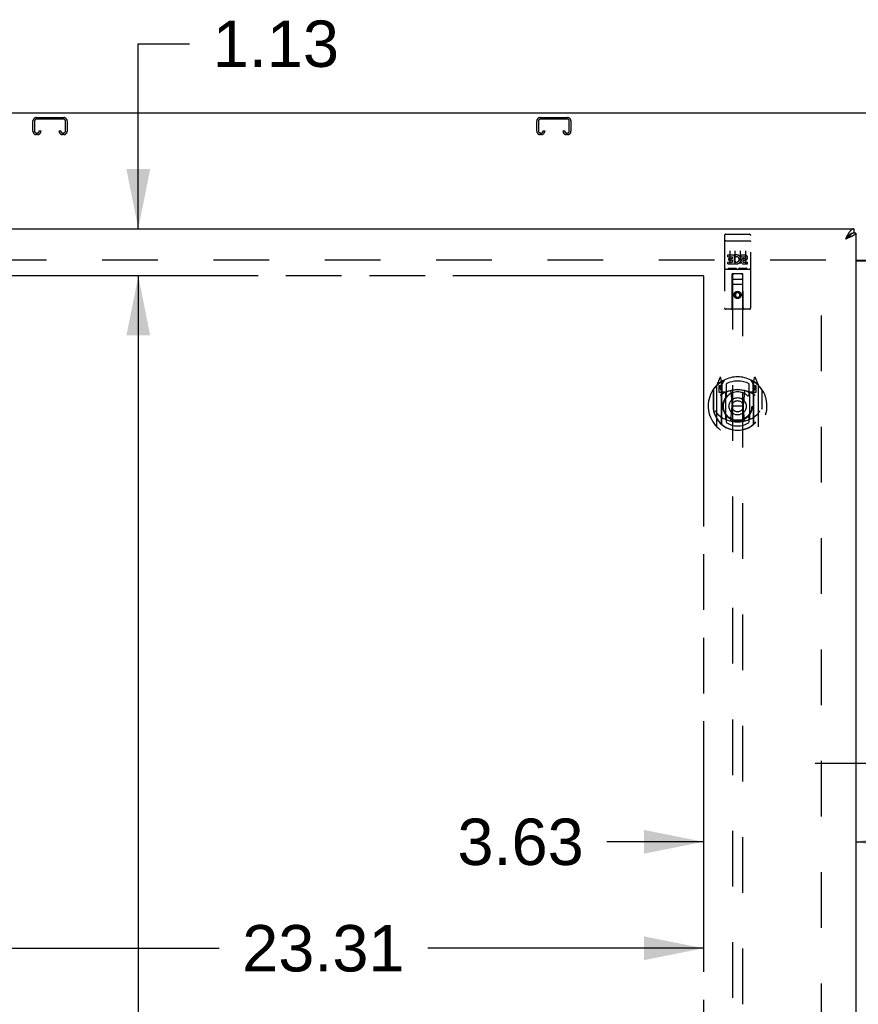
# Model space of a CAD drawing. Header units: inches. Extents: x 0 to 241, y 0 to 156.
# Tile 11 of 21: x 56 to 76, y 93 to 116. Entities that reach past the tile are written whole.
import ezdxf

# ---------------------------------------------------------------- set-up
doc = ezdxf.new("R2010")
doc.units = ezdxf.units.IN
doc.header["$LTSCALE"] = 13.26
doc.header["$MEASUREMENT"] = 0
doc.linetypes.add('HIDDEN', pattern=[0.2, 0.1, -0.1])
doc.linetypes.add('PHANTOM', pattern=[0.8, 0.45, -0.05, 0.1, -0.05, 0.1, -0.05])
doc.layers.get('0').update_dxf_attribs({"linetype": 'CONTINUOUS'})
for name, color, linetype in [('02___PRT_ALL_AXES', 7, 'CONTINUOUS'), ('AVAILABLE_DOOR_SPACE', 7, 'CONTINUOUS'), ('DEFAULT_2', 8, 'HIDDEN'), ('DIMENSIONS', 7, 'CONTINUOUS')]:
    doc.layers.add(name, color=color, linetype=linetype)
doc.styles.get("Standard").update_dxf_attribs({"font": 'arial.ttf'})
doc.dimstyles.new('DIMSTYLE_2', dxfattribs={"dimtxt": 1.106182, "dimasz": 1.418182, "dimexe": 0.09, "dimexo": 0.07, "dimgap": 0.039, "dimtad": 0, "dimtih": 1, "dimtoh": 1, "dimzin": 4, "dimdsep": 46, "dimtxsty": 'Standard', "dimblk": '_FILLED', "dimblk1": '_FILLED', "dimblk2": '_FILLED', "dimcen": 0.09, "dimazin": 1, "dimtfac": 1, "dimtdec": 3, "dimtofl": 0, "dimtmove": 0, "dimatfit": 3, "dimldrblk": '_FILLED', "dimfxl": 1, "dimtolj": 1, "dimtzin": 4, "dimarcsym": 0})

# ---------------------------------------------------------------- blocks, each defined once
blk = doc.blocks.new('_FILLED')
at = {"color": 0, "linetype": 'ByBlock'}
blk.add_solid([(0, 0), (-1, 0.2), (-1, -0.2)], dxfattribs=at)
blk = doc.blocks.new('*D13')
at = {"layer": 'DIMENSIONS', "color": 2, "linetype": 'Continuous'}
for p, q in [((77.413, 98.495), (74.577, 98.495)), ((81.038, 98.495), (83.618, 98.495))]:
    blk.add_line(p, q, dxfattribs=at)
at = {"layer": 'DIMENSIONS', "color": 2, "linetype": 'Continuous', "xscale": 1.4181818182, "yscale": 1.4181818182, "zscale": 1.4181818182}
blk.add_blockref('_FILLED', (77.413, 98.495), dxfattribs=at)
at = {"layer": 'DIMENSIONS', "color": 2, "linetype": 'Continuous', "xscale": 1.4181818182, "yscale": 1.4181818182, "zscale": 1.4181818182, "rotation": 180}
blk.add_blockref('_FILLED', (81.038, 98.495), dxfattribs=at)
at = {"layer": 'DIMENSIONS', "color": 2, "linetype": 'Continuous', "insert": (84.171, 99.048), "char_height": 1.1062, "width": 3.00602, "attachment_point": 1, "line_spacing_factor": 0.9}
blk.add_mtext('3.63', dxfattribs=at)
blk = doc.blocks.new('*D14')
at = {"layer": 'DIMENSIONS', "color": 2, "linetype": 'Continuous'}
for p, q in [((71.913, 96.629), (69.614, 96.629)), ((75.538, 96.629), (78.375, 96.629))]:
    blk.add_line(p, q, dxfattribs=at)
at = {"layer": 'DIMENSIONS', "color": 2, "linetype": 'Continuous', "xscale": 1.4181818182, "yscale": 1.4181818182, "zscale": 1.4181818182}
blk.add_blockref('_FILLED', (71.913, 96.629), dxfattribs=at)
at = {"layer": 'DIMENSIONS', "color": 2, "linetype": 'Continuous', "xscale": 1.4181818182, "yscale": 1.4181818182, "zscale": 1.4181818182, "rotation": 180}
blk.add_blockref('_FILLED', (75.538, 96.629), dxfattribs=at)
at = {"layer": 'DIMENSIONS', "color": 2, "linetype": 'Continuous', "insert": (69.061, 97.182), "char_height": 1.1062, "width": 3.00602, "attachment_point": 3, "line_spacing_factor": 0.9}
blk.add_mtext('3.63', dxfattribs=at)
blk = doc.blocks.new('*D15')
at = {"layer": 'DIMENSIONS', "color": 2, "linetype": 'Continuous'}
for p, q in [((48.601, 94.094), (60.376, 94.094)), ((71.913, 94.094), (65.347, 94.094))]:
    blk.add_line(p, q, dxfattribs=at)
at = {"layer": 'DIMENSIONS', "color": 2, "linetype": 'Continuous', "xscale": 1.4181818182, "yscale": 1.4181818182, "zscale": 1.4181818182, "rotation": 180}
blk.add_blockref('_FILLED', (48.601, 94.094), dxfattribs=at)
at = {"layer": 'DIMENSIONS', "color": 2, "linetype": 'Continuous', "xscale": 1.4181818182, "yscale": 1.4181818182, "zscale": 1.4181818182}
blk.add_blockref('_FILLED', (71.913, 94.094), dxfattribs=at)
at = {"layer": 'DIMENSIONS', "color": 2, "linetype": 'Continuous', "insert": (62.861, 94.647), "char_height": 1.1062, "width": 3.86547, "attachment_point": 2, "line_spacing_factor": 0.9}
blk.add_mtext('23.31', dxfattribs=at)
blk = doc.blocks.new('*D17')
at = {"layer": 'DIMENSIONS', "color": 2, "linetype": 'Continuous'}
for p, q in [((58.453, 111.232), (58.453, 115.637)), ((58.453, 115.637), (59.673, 115.637)), ((58.453, 110.107), (58.453, 107.27))]:
    blk.add_line(p, q, dxfattribs=at)
at = {"layer": 'DIMENSIONS', "color": 2, "linetype": 'Continuous', "xscale": 1.4181818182, "yscale": 1.4181818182, "zscale": 1.4181818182}
for p, rotation in [((58.453, 111.232), 270), ((58.453, 110.107), 90)]:
    blk.add_blockref('_FILLED', p, dxfattribs=dict(at, rotation=rotation))
at = {"layer": 'DIMENSIONS', "color": 2, "linetype": 'Continuous', "insert": (60.226, 116.19), "char_height": 1.1062, "width": 3.00602, "attachment_point": 1, "line_spacing_factor": 0.9}
blk.add_mtext('1.13', dxfattribs=at)
blk = doc.blocks.new('*D19')
at = {"layer": 'DIMENSIONS', "color": 2, "linetype": 'Continuous'}
for p, q in [((58.453, 110.107), (58.453, 81.088)), ((58.453, 49.857), (58.453, 77.216))]:
    blk.add_line(p, q, dxfattribs=at)
at = {"layer": 'DIMENSIONS', "color": 2, "linetype": 'Continuous', "xscale": 1.4181818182, "yscale": 1.4181818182, "zscale": 1.4181818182}
for p, rotation in [((58.453, 110.107), 90), ((58.453, 49.857), 270)]:
    blk.add_blockref('_FILLED', p, dxfattribs=dict(at, rotation=rotation))
at = {"layer": 'DIMENSIONS', "color": 2, "linetype": 'Continuous', "insert": (58.453, 80.535), "char_height": 1.1062, "width": 3.86547, "attachment_point": 2, "line_spacing_factor": 0.9}
blk.add_mtext('60.25\\Ptyp.', dxfattribs=at)

msp = doc.modelspace()

# ---------------------------------------------------------------- linework, layer by layer
at = {"color": 3, "linetype": 'Continuous'}
for p, q in [((106.424, 113.982), (46.528, 113.982)), ((46.893, 111.232), (75.496, 111.232)), ((75.308, 111.017), (75.292, 110.985)), ((75.316, 110.994), (75.292, 110.985)), ((75.315, 111.029), (75.308, 111.017)), ((75.321, 111.041), (75.315, 111.029)), ((75.334, 111.001), (75.316, 110.994)), ((75.328, 111.053), (75.321, 111.041)), ((75.346, 111.005), (75.334, 111.001)), ((75.357, 111.01), (75.346, 111.005)), ((75.369, 111.014), (75.357, 111.01)), ((75.38, 111.019), (75.369, 111.014)), ((75.392, 111.023), (75.38, 111.019)), ((75.403, 111.028), (75.392, 111.023)), ((75.538, 111.128), (75.538, 48.836)), ((75.538, 110.482), (77.413, 110.482)), ((75.538, 110.467), (77.413, 110.467))]:
    msp.add_line(p, q, dxfattribs=at)
at = {"color": 7, "linetype": 'Continuous'}
for p, q in [((75.496, 111.232), (75.496, 111.128)), ((75.308, 111.003), (75.292, 110.985)), ((75.3, 110.991), (75.292, 110.985)), ((75.313, 110.999), (75.3, 110.991)), ((75.318, 111.014), (75.308, 111.003)), ((75.322, 111.005), (75.313, 110.999)), ((75.325, 111.021), (75.318, 111.014)), ((75.33, 111.01), (75.322, 111.005)), ((75.331, 111.028), (75.325, 111.021)), ((75.338, 111.016), (75.33, 111.01)), ((75.434, 111.112), (75.432, 111.111)), ((75.538, 111.128), (75.496, 111.128))]:
    msp.add_line(p, q, dxfattribs=at)
at = {"color": 3, "linetype": 'Continuous'}
for points in [[(75.496, 111.232), (75.493, 111.232), (75.49, 111.232), (75.486, 111.231), (75.483, 111.231), (75.48, 111.23), (75.476, 111.229), (75.473, 111.228), (75.47, 111.227), (75.467, 111.225), (75.463, 111.224), (75.46, 111.222), (75.457, 111.221), (75.453, 111.219), (75.45, 111.217), (75.447, 111.214), (75.443, 111.212), (75.44, 111.209), (75.437, 111.207), (75.434, 111.204), (75.43, 111.201), (75.427, 111.198), (75.424, 111.195), (75.42, 111.191), (75.417, 111.188), (75.414, 111.184), (75.41, 111.18), (75.407, 111.176), (75.404, 111.172), (75.401, 111.168), (75.397, 111.164), (75.394, 111.16), (75.391, 111.155), (75.387, 111.151), (75.384, 111.146), (75.381, 111.141), (75.377, 111.136), (75.374, 111.131)], [(75.374, 111.131), (75.371, 111.126), (75.368, 111.121), (75.364, 111.116), (75.361, 111.11), (75.358, 111.105), (75.354, 111.099), (75.351, 111.094), (75.348, 111.088), (75.344, 111.083), (75.341, 111.077), (75.338, 111.071), (75.335, 111.065), (75.328, 111.053)], [(75.439, 111.043), (75.434, 111.041), (75.429, 111.039), (75.424, 111.037), (75.418, 111.034), (75.413, 111.032), (75.408, 111.03), (75.403, 111.028)], [(75.538, 111.128), (75.538, 111.126), (75.538, 111.123), (75.538, 111.121), (75.537, 111.119), (75.536, 111.117), (75.536, 111.115), (75.535, 111.112), (75.533, 111.11), (75.532, 111.108), (75.531, 111.106), (75.529, 111.103), (75.528, 111.101), (75.526, 111.099), (75.524, 111.097), (75.522, 111.094), (75.519, 111.092), (75.517, 111.09), (75.515, 111.088), (75.512, 111.086), (75.509, 111.083), (75.506, 111.081), (75.503, 111.079), (75.5, 111.077), (75.497, 111.074), (75.493, 111.072), (75.49, 111.07), (75.486, 111.068), (75.482, 111.066), (75.478, 111.063), (75.474, 111.061), (75.47, 111.059), (75.466, 111.057), (75.462, 111.054), (75.457, 111.052), (75.453, 111.05), (75.448, 111.048), (75.443, 111.045), (75.439, 111.043)]]:
    msp.add_lwpolyline(points, dxfattribs=at)
at = {"color": 7, "linetype": 'Continuous'}
for points in [[(75.432, 111.111), (75.43, 111.11), (75.427, 111.108), (75.424, 111.106), (75.42, 111.104), (75.417, 111.102), (75.414, 111.1), (75.41, 111.098), (75.407, 111.096), (75.404, 111.093), (75.401, 111.091), (75.397, 111.089), (75.394, 111.086), (75.391, 111.084), (75.387, 111.081), (75.384, 111.078), (75.381, 111.075), (75.377, 111.073), (75.374, 111.07), (75.371, 111.067), (75.368, 111.064), (75.364, 111.061), (75.361, 111.058), (75.358, 111.055), (75.354, 111.051), (75.351, 111.048), (75.348, 111.045), (75.344, 111.042), (75.341, 111.038), (75.338, 111.035), (75.331, 111.028)], [(75.432, 111.111), (75.431, 111.109), (75.43, 111.106), (75.429, 111.103), (75.428, 111.1), (75.426, 111.098), (75.425, 111.095), (75.423, 111.092), (75.422, 111.089), (75.42, 111.087), (75.418, 111.084), (75.416, 111.081), (75.414, 111.079), (75.411, 111.076), (75.409, 111.073), (75.406, 111.07), (75.404, 111.068), (75.401, 111.065), (75.398, 111.062), (75.395, 111.059), (75.392, 111.057), (75.389, 111.054), (75.386, 111.051), (75.383, 111.048), (75.38, 111.046), (75.376, 111.043), (75.373, 111.04), (75.369, 111.037), (75.365, 111.035), (75.362, 111.032), (75.358, 111.029), (75.354, 111.026), (75.35, 111.024), (75.346, 111.021), (75.342, 111.018), (75.338, 111.016)], [(75.496, 111.128), (75.493, 111.128), (75.49, 111.128), (75.486, 111.127), (75.483, 111.127), (75.48, 111.127), (75.476, 111.126), (75.473, 111.126), (75.47, 111.125), (75.467, 111.124), (75.463, 111.123), (75.46, 111.122), (75.457, 111.121), (75.453, 111.12), (75.45, 111.119), (75.447, 111.118), (75.443, 111.116), (75.44, 111.115), (75.437, 111.113), (75.434, 111.112)]]:
    msp.add_lwpolyline(points, dxfattribs=at)
at = {"layer": '02___PRT_ALL_AXES', "color": 8, "linetype": 'HIDDEN'}
for p, q in [((72.443, 111.099), (73.008, 111.099)), ((72.494, 110.564), (72.494, 110.607)), ((72.494, 110.607), (72.65, 110.607)), ((72.494, 110.564), (72.607, 110.564)), ((72.515, 110.479), (72.515, 110.522)), ((72.515, 110.522), (72.607, 110.522)), ((72.515, 110.479), (72.607, 110.479)), ((72.607, 110.522), (72.607, 110.564)), ((72.607, 110.436), (72.607, 110.479)), ((72.65, 110.429), (72.65, 110.607)), ((72.674, 110.558), (72.657, 110.598)), ((72.806, 110.564), (72.806, 110.607)), ((72.806, 110.607), (72.899, 110.607)), ((72.806, 110.564), (72.899, 110.564)), ((72.866, 110.479), (72.912, 110.479)), ((72.87, 110.52), (72.899, 110.52)), ((72.443, 110.271), (73.008, 110.271)), ((72.494, 110.393), (72.494, 110.436)), ((72.494, 110.436), (72.607, 110.436)), ((72.494, 110.393), (72.65, 110.393)), ((72.65, 110.429), (72.663, 110.448)), ((72.65, 110.393), (72.65, 110.406)), ((72.653, 110.404), (72.65, 110.406)), ((72.87, 110.436), (72.963, 110.436)), ((72.87, 110.393), (72.963, 110.393)), ((72.963, 110.393), (72.963, 110.436))]:
    msp.add_line(p, q, dxfattribs=at)
msp.add_circle((72.726, 109.654), 0.085, dxfattribs=at)
for centre, radius, start, end in [((72.7, 110.5), 0.107, 244.2636, 113.4027), ((72.7, 110.5), 0.0639, 234.8895, 113.4026), ((72.87, 110.457), 0.0635, 90, 270), ((72.87, 110.458), 0.0219, 100.307, 270), ((72.899, 110.542), 0.0644, 282.2995, 90.0775), ((72.899, 110.542), 0.0219, 269.9011, 90)]:
    msp.add_arc(centre, radius, start, end, dxfattribs=at)
at = {"layer": 'AVAILABLE_DOOR_SPACE', "color": 4, "linetype": 'PHANTOM'}
for q in [(48.601, 110.107), (71.913, 80.857)]:
    msp.add_line((71.913, 110.107), q, dxfattribs=at)
at = {"layer": 'DEFAULT_2', "color": 8, "linetype": 'HIDDEN'}
for p, q in [((55.944, 113.552), (55.944, 113.798)), ((55.984, 113.798), (55.984, 113.552)), ((56.024, 113.878), (56.677, 113.878)), ((56.677, 113.838), (56.024, 113.838)), ((56.717, 113.552), (56.717, 113.798)), ((56.757, 113.798), (56.757, 113.552)), ((67.944, 113.552), (67.944, 113.798)), ((67.984, 113.798), (67.984, 113.552)), ((68.024, 113.878), (68.677, 113.878)), ((68.677, 113.838), (68.024, 113.838)), ((68.717, 113.552), (68.717, 113.798)), ((68.757, 113.798), (68.757, 113.552)), ((56.024, 113.512), (56.052, 113.512)), ((56.092, 113.552), (56.092, 113.565)), ((56.092, 113.565), (56.132, 113.565)), ((56.132, 113.565), (56.132, 113.552)), ((56.569, 113.552), (56.569, 113.565)), ((56.569, 113.565), (56.609, 113.565)), ((56.609, 113.565), (56.609, 113.552)), ((56.649, 113.512), (56.677, 113.512)), ((68.024, 113.512), (68.052, 113.512)), ((68.092, 113.552), (68.092, 113.565)), ((68.092, 113.565), (68.132, 113.565)), ((68.132, 113.565), (68.132, 113.552)), ((68.569, 113.552), (68.569, 113.565)), ((68.569, 113.565), (68.609, 113.565)), ((68.609, 113.565), (68.609, 113.552)), ((68.649, 113.512), (68.677, 113.512)), ((56.052, 113.472), (56.024, 113.472)), ((56.677, 113.472), (56.649, 113.472)), ((68.052, 113.472), (68.024, 113.472)), ((68.677, 113.472), (68.649, 113.472)), ((72.413, 111.069), (72.413, 109.344)), ((72.43, 110.941), (72.429, 110.94)), ((72.431, 110.941), (72.43, 110.941)), ((72.431, 110.941), (72.431, 110.941)), ((72.432, 110.941), (72.431, 110.941)), ((72.433, 110.941), (72.432, 110.941)), ((72.434, 110.941), (72.433, 110.941)), ((72.434, 110.941), (72.434, 110.941)), ((72.435, 110.941), (72.434, 110.941)), ((72.436, 110.941), (72.435, 110.941)), ((72.437, 110.941), (72.436, 110.941)), ((72.438, 110.941), (72.437, 110.941)), ((72.439, 110.941), (72.438, 110.941)), ((72.439, 110.941), (72.439, 110.941)), ((72.44, 110.941), (72.439, 110.941)), ((72.441, 110.941), (72.44, 110.941)), ((72.442, 110.941), (72.441, 110.941)), ((72.443, 110.941), (72.442, 110.941)), ((72.443, 110.941), (73.008, 110.941)), ((72.508, 111.099), (72.693, 111.099)), ((72.758, 111.099), (72.943, 111.099)), ((73.008, 110.941), (73.009, 110.941)), ((73.009, 110.941), (73.01, 110.941)), ((73.01, 110.941), (73.011, 110.941)), ((73.011, 110.941), (73.012, 110.941)), ((73.012, 110.941), (73.012, 110.941)), ((73.012, 110.941), (73.013, 110.941)), ((73.013, 110.941), (73.014, 110.941)), ((73.014, 110.941), (73.015, 110.941)), ((73.015, 110.941), (73.016, 110.941)), ((73.016, 110.941), (73.017, 110.941)), ((73.017, 110.941), (73.017, 110.941)), ((73.017, 110.941), (73.018, 110.941)), ((73.018, 110.941), (73.019, 110.941)), ((73.019, 110.941), (73.02, 110.941)), ((73.02, 110.941), (73.02, 110.941)), ((73.02, 110.941), (73.021, 110.941)), ((73.038, 109.344), (73.038, 111.069)), ((72.538, 110.708), (72.538, 110.402)), ((72.663, 110.708), (72.663, 110.402)), ((72.788, 110.708), (72.788, 110.402)), ((72.913, 110.708), (72.913, 110.402)), ((74.83, 110.482), (48.226, 110.482)), ((74.726, 49.497), (74.726, 110.467)), ((72.443, 110.271), (73.008, 110.271)), ((72.687, 110.287), (72.515, 110.287)), ((72.937, 110.287), (72.765, 110.287)), ((72.596, 109.344), (72.599, 110.154)), ((72.601, 110.154), (72.599, 110.154)), ((72.601, 110.154), (72.601, 82.153)), ((72.851, 110.154), (72.601, 110.154)), ((72.641, 110.029), (72.811, 110.029)), ((72.851, 82.153), (72.851, 110.154)), ((72.852, 110.154), (72.851, 110.154)), ((72.856, 109.344), (72.852, 110.154)), ((72.853, 109.904), (72.598, 109.904)), ((72.726, 109.726), (72.663, 109.69)), ((72.663, 109.69), (72.663, 109.618)), ((72.663, 109.69), (72.673, 109.684)), ((72.663, 109.618), (72.673, 109.624)), ((72.663, 109.618), (72.726, 109.582)), ((72.726, 109.715), (72.673, 109.684)), ((72.673, 109.684), (72.673, 109.624)), ((72.673, 109.624), (72.726, 109.593)), ((72.726, 109.726), (72.726, 109.715)), ((72.788, 109.69), (72.726, 109.726)), ((72.778, 109.684), (72.726, 109.715)), ((72.726, 109.593), (72.778, 109.624)), ((72.726, 109.582), (72.788, 109.618)), ((72.726, 109.582), (72.726, 109.593)), ((72.788, 109.69), (72.778, 109.684)), ((72.778, 109.624), (72.778, 109.684)), ((72.788, 109.618), (72.778, 109.624)), ((72.788, 109.618), (72.788, 109.69)), ((73.008, 109.314), (72.443, 109.314)), ((72.3, 107.68), (72.23, 107.505)), ((72.343, 107.597), (72.329, 107.677)), ((73.122, 107.677), (73.108, 107.597)), ((73.221, 107.505), (73.151, 107.68)), ((72.226, 107.494), (72.226, 106.527)), ((72.283, 107.489), (72.283, 107.339)), ((72.343, 107.489), (72.283, 107.489)), ((72.291, 107.457), (72.321, 107.411)), ((72.351, 107.464), (72.296, 107.464)), ((72.322, 107.575), (72.322, 107.575)), ((72.322, 107.575), (72.322, 107.575)), ((72.322, 107.575), (72.322, 107.575)), ((72.343, 106.58), (72.343, 107.597)), ((72.351, 107.524), (72.421, 107.633)), ((72.351, 106.58), (72.351, 107.583)), ((72.353, 107.559), (72.353, 107.351)), ((72.451, 107.537), (72.451, 107.284)), ((73.001, 107.284), (73.001, 107.537)), ((73.031, 107.633), (73.101, 107.524)), ((73.098, 107.351), (73.098, 107.559)), ((73.101, 106.58), (73.101, 107.583)), ((73.156, 107.464), (73.101, 107.464)), ((73.108, 107.597), (73.108, 106.58)), ((73.168, 107.489), (73.108, 107.489)), ((73.13, 107.575), (73.125, 107.578)), ((73.13, 107.411), (73.16, 107.457)), ((73.168, 107.339), (73.168, 107.489)), ((73.226, 106.527), (73.226, 107.494)), ((72.143, 107.399), (72.143, 107.01)), ((72.151, 107.396), (72.151, 106.939)), ((72.283, 107.339), (72.343, 107.339)), ((72.443, 107.338), (72.371, 107.338)), ((72.373, 107.331), (72.439, 107.331)), ((72.443, 106.697), (72.443, 107.328)), ((72.563, 107.355), (72.593, 107.01)), ((72.889, 107.355), (72.858, 107.01)), ((73.081, 107.338), (73.008, 107.338)), ((73.008, 107.328), (73.008, 106.697)), ((73.012, 107.331), (73.078, 107.331)), ((73.108, 107.339), (73.168, 107.339)), ((73.301, 107.396), (73.301, 106.939)), ((73.308, 107.01), (73.308, 107.399)), ((72.143, 107.01), (72.158, 107.01)), ((72.151, 106.939), (72.151, 106.936)), ((72.563, 106.671), (72.593, 107.01)), ((72.593, 107.01), (72.858, 107.01)), ((72.888, 106.671), (72.858, 107.01)), ((73.308, 107.01), (73.293, 107.01)), ((73.301, 106.939), (73.301, 106.936)), ((72.451, 106.723), (72.451, 106.62)), ((73.001, 106.62), (73.001, 106.723))]:
    msp.add_line(p, q, dxfattribs=at)
for points in [[(72.429, 110.94), (72.429, 110.94), (72.428, 110.94), (72.428, 110.94), (72.428, 110.94), (72.427, 110.94), (72.427, 110.94), (72.427, 110.94), (72.426, 110.94), (72.426, 110.94), (72.425, 110.94), (72.425, 110.94), (72.425, 110.94), (72.424, 110.94), (72.424, 110.94), (72.424, 110.94), (72.424, 110.94), (72.423, 110.939), (72.423, 110.939), (72.423, 110.939), (72.422, 110.939), (72.422, 110.939), (72.422, 110.939), (72.421, 110.939), (72.421, 110.939), (72.421, 110.939), (72.421, 110.939), (72.42, 110.939), (72.42, 110.939), (72.42, 110.939), (72.419, 110.938), (72.419, 110.938), (72.419, 110.938), (72.419, 110.938), (72.418, 110.938), (72.418, 110.938), (72.418, 110.938), (72.418, 110.938), (72.418, 110.938), (72.417, 110.938), (72.417, 110.938), (72.417, 110.938), (72.417, 110.937), (72.417, 110.937), (72.416, 110.937), (72.416, 110.937), (72.416, 110.937), (72.416, 110.937), (72.416, 110.937), (72.415, 110.937), (72.415, 110.937), (72.415, 110.937), (72.415, 110.936), (72.415, 110.936), (72.415, 110.936), (72.415, 110.936), (72.414, 110.936), (72.414, 110.936), (72.414, 110.936), (72.414, 110.936), (72.414, 110.936), (72.414, 110.936), (72.414, 110.935), (72.414, 110.935), (72.414, 110.935), (72.414, 110.935), (72.414, 110.935), (72.413, 110.935), (72.413, 110.935), (72.413, 110.935), (72.413, 110.935), (72.413, 110.935), (72.413, 110.934), (72.413, 110.934), (72.413, 110.934), (72.413, 110.934), (72.413, 110.934), (72.413, 110.934)], [(73.021, 110.941), (73.022, 110.941), (73.022, 110.94), (73.023, 110.94), (73.023, 110.94), (73.023, 110.94), (73.024, 110.94), (73.024, 110.94), (73.025, 110.94), (73.025, 110.94), (73.025, 110.94), (73.026, 110.94), (73.026, 110.94), (73.026, 110.94), (73.027, 110.94), (73.027, 110.94), (73.027, 110.94), (73.028, 110.94), (73.028, 110.94), (73.028, 110.939), (73.028, 110.939), (73.029, 110.939), (73.029, 110.939), (73.029, 110.939), (73.03, 110.939), (73.03, 110.939), (73.03, 110.939), (73.031, 110.939), (73.031, 110.939), (73.031, 110.939), (73.031, 110.939), (73.032, 110.939), (73.032, 110.938), (73.032, 110.938), (73.032, 110.938), (73.033, 110.938), (73.033, 110.938), (73.033, 110.938), (73.033, 110.938), (73.034, 110.938), (73.034, 110.938), (73.034, 110.938), (73.034, 110.938), (73.034, 110.938), (73.035, 110.937), (73.035, 110.937), (73.035, 110.937), (73.035, 110.937), (73.035, 110.937), (73.036, 110.937), (73.036, 110.937), (73.036, 110.937), (73.036, 110.937), (73.036, 110.937), (73.036, 110.936), (73.037, 110.936), (73.037, 110.936), (73.037, 110.936), (73.037, 110.936), (73.037, 110.936), (73.037, 110.936), (73.037, 110.936), (73.037, 110.936), (73.037, 110.936), (73.038, 110.935), (73.038, 110.935), (73.038, 110.935), (73.038, 110.935), (73.038, 110.935), (73.038, 110.935), (73.038, 110.935), (73.038, 110.935), (73.038, 110.935), (73.038, 110.935), (73.038, 110.934), (73.038, 110.934), (73.038, 110.934), (73.038, 110.934), (73.038, 110.934), (73.038, 110.934)], [(72.515, 110.287), (72.515, 110.287), (72.514, 110.287), (72.514, 110.287), (72.514, 110.287), (72.514, 110.287), (72.514, 110.287), (72.513, 110.287), (72.513, 110.287), (72.513, 110.287), (72.513, 110.287), (72.513, 110.287), (72.512, 110.287), (72.512, 110.287), (72.512, 110.287), (72.512, 110.288), (72.512, 110.288), (72.512, 110.288), (72.511, 110.288), (72.511, 110.288), (72.511, 110.288), (72.511, 110.288), (72.511, 110.288), (72.511, 110.288), (72.511, 110.288), (72.51, 110.288), (72.51, 110.288), (72.51, 110.288), (72.51, 110.288), (72.51, 110.288), (72.51, 110.288), (72.51, 110.288), (72.51, 110.288), (72.509, 110.288), (72.509, 110.288), (72.509, 110.288), (72.509, 110.288), (72.509, 110.288), (72.509, 110.288), (72.509, 110.288), (72.509, 110.288), (72.509, 110.288), (72.509, 110.288), (72.508, 110.288), (72.508, 110.288), (72.508, 110.289), (72.508, 110.289)], [(72.693, 110.289), (72.693, 110.289), (72.693, 110.288), (72.693, 110.288), (72.693, 110.288), (72.693, 110.288), (72.693, 110.288), (72.693, 110.288), (72.692, 110.288), (72.692, 110.288), (72.692, 110.288), (72.692, 110.288), (72.692, 110.288), (72.692, 110.288), (72.692, 110.288), (72.692, 110.288), (72.692, 110.288), (72.691, 110.288), (72.691, 110.288), (72.691, 110.288), (72.691, 110.288), (72.691, 110.288), (72.691, 110.288), (72.691, 110.288), (72.691, 110.288), (72.69, 110.288), (72.69, 110.288), (72.69, 110.288), (72.69, 110.288), (72.69, 110.288), (72.69, 110.288), (72.689, 110.288), (72.689, 110.287), (72.689, 110.287), (72.689, 110.287), (72.689, 110.287), (72.689, 110.287), (72.688, 110.287), (72.688, 110.287), (72.688, 110.287), (72.688, 110.287), (72.688, 110.287), (72.687, 110.287), (72.687, 110.287), (72.687, 110.287), (72.687, 110.287)], [(72.765, 110.287), (72.765, 110.287), (72.764, 110.287), (72.764, 110.287), (72.764, 110.287), (72.764, 110.287), (72.764, 110.287), (72.763, 110.287), (72.763, 110.287), (72.763, 110.287), (72.763, 110.287), (72.763, 110.287), (72.762, 110.287), (72.762, 110.287), (72.762, 110.287), (72.762, 110.288), (72.762, 110.288), (72.762, 110.288), (72.761, 110.288), (72.761, 110.288), (72.761, 110.288), (72.761, 110.288), (72.761, 110.288), (72.761, 110.288), (72.761, 110.288), (72.76, 110.288), (72.76, 110.288), (72.76, 110.288), (72.76, 110.288), (72.76, 110.288), (72.76, 110.288), (72.76, 110.288), (72.76, 110.288), (72.759, 110.288), (72.759, 110.288), (72.759, 110.288), (72.759, 110.288), (72.759, 110.288), (72.759, 110.288), (72.759, 110.288), (72.759, 110.288), (72.759, 110.288), (72.759, 110.288), (72.758, 110.288), (72.758, 110.288), (72.758, 110.289), (72.758, 110.289)], [(72.943, 110.289), (72.943, 110.289), (72.943, 110.288), (72.943, 110.288), (72.943, 110.288), (72.943, 110.288), (72.943, 110.288), (72.943, 110.288), (72.942, 110.288), (72.942, 110.288), (72.942, 110.288), (72.942, 110.288), (72.942, 110.288), (72.942, 110.288), (72.942, 110.288), (72.942, 110.288), (72.942, 110.288), (72.941, 110.288), (72.941, 110.288), (72.941, 110.288), (72.941, 110.288), (72.941, 110.288), (72.941, 110.288), (72.941, 110.288), (72.941, 110.288), (72.94, 110.288), (72.94, 110.288), (72.94, 110.288), (72.94, 110.288), (72.94, 110.288), (72.94, 110.288), (72.939, 110.288), (72.939, 110.287), (72.939, 110.287), (72.939, 110.287), (72.939, 110.287), (72.939, 110.287), (72.938, 110.287), (72.938, 110.287), (72.938, 110.287), (72.938, 110.287), (72.938, 110.287), (72.937, 110.287), (72.937, 110.287), (72.937, 110.287), (72.937, 110.287)], [(72.193, 106.897), (72.196, 106.892), (72.199, 106.887), (72.202, 106.882), (72.205, 106.877), (72.208, 106.873), (72.211, 106.869), (72.213, 106.864), (72.216, 106.861), (72.219, 106.857), (72.221, 106.853), (72.223, 106.85), (72.226, 106.846), (72.228, 106.843), (72.231, 106.84), (72.233, 106.837), (72.235, 106.834), (72.237, 106.832), (72.239, 106.829), (72.241, 106.826), (72.243, 106.824), (72.245, 106.822), (72.247, 106.819), (72.249, 106.817), (72.251, 106.815), (72.253, 106.813), (72.255, 106.811), (72.257, 106.809), (72.258, 106.807), (72.26, 106.806), (72.262, 106.804), (72.264, 106.802), (72.265, 106.801), (72.267, 106.799), (72.268, 106.798), (72.27, 106.797), (72.271, 106.795)], [(73.18, 106.795), (73.182, 106.797), (73.183, 106.798), (73.185, 106.799), (73.186, 106.801), (73.188, 106.802), (73.189, 106.804), (73.191, 106.806), (73.193, 106.807), (73.195, 106.809), (73.196, 106.811), (73.198, 106.813), (73.2, 106.815), (73.202, 106.817), (73.204, 106.819), (73.206, 106.822), (73.208, 106.824), (73.21, 106.826), (73.212, 106.829), (73.214, 106.832), (73.216, 106.834), (73.219, 106.837), (73.221, 106.84), (73.223, 106.843), (73.225, 106.846), (73.228, 106.85), (73.23, 106.853), (73.233, 106.857), (73.235, 106.861), (73.238, 106.864), (73.241, 106.869), (73.243, 106.873), (73.246, 106.877), (73.249, 106.882), (73.252, 106.887), (73.255, 106.892), (73.258, 106.897)], [(72.914, 106.654), (72.908, 106.652), (72.903, 106.651), (72.897, 106.649), (72.892, 106.648), (72.887, 106.647), (72.881, 106.645), (72.876, 106.644), (72.87, 106.643), (72.865, 106.642), (72.859, 106.641), (72.854, 106.64), (72.848, 106.639), (72.843, 106.638), (72.837, 106.637), (72.832, 106.636), (72.826, 106.635), (72.821, 106.634), (72.815, 106.634), (72.809, 106.633), (72.804, 106.632), (72.798, 106.632), (72.793, 106.631), (72.787, 106.631), (72.782, 106.63), (72.776, 106.63), (72.77, 106.629), (72.765, 106.629), (72.759, 106.629), (72.754, 106.628), (72.748, 106.628), (72.742, 106.628), (72.737, 106.628), (72.731, 106.628), (72.726, 106.628), (72.72, 106.628), (72.715, 106.628), (72.709, 106.628), (72.703, 106.628), (72.698, 106.628), (72.692, 106.629), (72.687, 106.629), (72.681, 106.629), (72.675, 106.63), (72.67, 106.63), (72.664, 106.631), (72.659, 106.631), (72.653, 106.632), (72.648, 106.632), (72.642, 106.633), (72.636, 106.634), (72.631, 106.634), (72.625, 106.635), (72.62, 106.636), (72.614, 106.637), (72.609, 106.638), (72.603, 106.639), (72.598, 106.64), (72.592, 106.641), (72.587, 106.642), (72.581, 106.643), (72.576, 106.644), (72.57, 106.645), (72.565, 106.647), (72.559, 106.648), (72.554, 106.649), (72.549, 106.651), (72.543, 106.652), (72.538, 106.654)]]:
    msp.add_lwpolyline(points, dxfattribs=at)
for centre, radius in [((72.726, 109.654), 0.0845), ((72.726, 107.003), 0.35), ((72.726, 107.003), 0.335), ((72.726, 107.003), 0.205), ((72.726, 107.003), 0.133)]:
    msp.add_circle(centre, radius, dxfattribs=at)
for centre, radius, start, end in [((56.024, 113.798), 0.08, 90, 180), ((56.024, 113.798), 0.04, 90, 180), ((56.677, 113.798), 0.08, 0, 90), ((56.677, 113.798), 0.04, 0, 90), ((68.024, 113.798), 0.08, 90, 180), ((68.024, 113.798), 0.04, 90, 180), ((68.677, 113.798), 0.08, 0, 90), ((68.677, 113.798), 0.04, 0, 90), ((56.024, 113.552), 0.08, 180, 270), ((56.024, 113.552), 0.04, 180, 270), ((56.052, 113.552), 0.08, 270, 360), ((56.052, 113.552), 0.04, 270, 360), ((56.649, 113.552), 0.08, 180, 270), ((56.649, 113.552), 0.04, 180, 270), ((56.677, 113.552), 0.08, 270, 360), ((56.677, 113.552), 0.04, 270, 360), ((68.024, 113.552), 0.08, 180, 270), ((68.024, 113.552), 0.04, 180, 270), ((68.052, 113.552), 0.08, 270, 360), ((68.052, 113.552), 0.04, 270, 360), ((68.649, 113.552), 0.08, 180, 270), ((68.649, 113.552), 0.04, 180, 270), ((68.677, 113.552), 0.08, 270, 360), ((68.677, 113.552), 0.04, 270, 360), ((72.443, 111.069), 0.03, 90, 180), ((73.008, 111.069), 0.03, 0, 90), ((72.443, 110.241), 0.03, 90, 180), ((73.008, 110.241), 0.03, 0, 90), ((72.641, 110.114), 0.04, 90, 180), ((72.641, 110.069), 0.04, 180, 270), ((72.811, 110.114), 0.04, 0, 90), ((72.811, 110.069), 0.04, 270, 360), ((72.443, 109.344), 0.03, 180, 270), ((72.566, 109.344), 0.03, 270, 360), ((72.886, 109.344), 0.03, 180, 270), ((73.008, 109.344), 0.03, 270, 360), ((72.726, 107.003), 0.7, 35.2961, 144.7039), ((72.314, 107.675), 0.015, 10, 158.1959), ((73.137, 107.675), 0.015, 21.8041, 170), ((72.726, 107.01), 0.7, 125.5126, 54.4874), ((72.171, 107.396), 0.02, 144.7039, 180), ((72.241, 107.494), 0.015, 135.0748, 180), ((72.296, 107.459), 0.005, 90, 212.6792), ((72.331, 107.564), 0.02, 0, 125.5126), ((72.163, 107.309), 0.188, 0, 32.6792), ((72.333, 107.559), 0.02, 0, 125.2543), ((72.371, 107.583), 0.02, 121.4688, 179.9992), ((72.726, 107.003), 0.6, 62.7204, 117.2796), ((73.081, 107.583), 0.02, 0, 58.5295), ((73.118, 107.559), 0.02, 54.7457, 180), ((73.121, 107.564), 0.02, 54.4874, 180), ((73.289, 107.309), 0.188, 147.3208, 180), ((73.156, 107.459), 0.005, 327.3208, 90), ((73.211, 107.494), 0.015, 0, 44.9252), ((73.281, 107.396), 0.02, 0, 35.2961), ((72.726, 106.698), 0.7, 53.2319, 126.7681), ((72.371, 107.358), 0.02, 180, 270), ((72.373, 107.351), 0.02, 180, 270), ((72.439, 107.351), 0.02, 270, 293.464), ((72.458, 107.328), 0.015, 112.9863, 180), ((72.726, 106.691), 0.7, 66.536, 113.464), ((72.481, 107.284), 0.03, 180, 311.1261), ((72.726, 107.003), 0.343, 48.8739, 131.1261), ((72.543, 107.353), 0.02, 5.0796, 105.6131), ((72.909, 107.353), 0.02, 74.3869, 174.9204), ((72.971, 107.284), 0.03, 228.8739, 360), ((72.993, 107.328), 0.015, 0, 67.0137), ((73.012, 107.351), 0.02, 246.536, 270), ((73.078, 107.351), 0.02, 270, 360), ((73.081, 107.358), 0.02, 270, 360), ((72.726, 107.013), 0.583, 180.2464, 359.7536), ((72.171, 106.939), 0.02, 180, 187.6622), ((72.726, 107.013), 0.58, 187.6622, 352.3378), ((73.281, 106.939), 0.02, 352.3378, 360), ((72.726, 107.328), 0.7, 229.529, 310.471), ((72.481, 106.723), 0.03, 48.8739, 180), ((72.726, 107.003), 0.343, 228.8739, 311.1261), ((72.971, 106.723), 0.03, 0, 131.1261), ((72.241, 106.527), 0.015, 180, 224.9252), ((72.358, 106.58), 0.015, 180, 229.6413), ((72.371, 106.58), 0.02, 180, 230.6594), ((72.458, 106.697), 0.015, 180, 247.0137), ((72.726, 107.013), 0.48, 235.0461, 304.9539), ((72.543, 106.673), 0.02, 254.4248, 354.9204), ((72.908, 106.673), 0.02, 185.0796, 285.5752), ((72.993, 106.697), 0.015, 292.9863, 360), ((73.081, 106.58), 0.02, 309.3378, 359.9984), ((73.093, 106.58), 0.015, 310.3587, 360), ((73.211, 106.527), 0.015, 315.0748, 360)]:
    msp.add_arc(centre, radius, start, end, dxfattribs=at)

# ---------------------------------------------------------------- dimensions: what is measured, and where the dimension line sits
at = {"layer": 'DIMENSIONS', "color": 2, "linetype": 'Continuous'}
for base, p1, p2, angle, picture, middle in [((58.452938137, 111.231860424), (71.913197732, 110.106860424), (75.476197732, 111.231860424), 90, '*D17', (61.776584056, 115.63045176)), ((77.413197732, 98.49516996), (81.038197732, 110.106860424), (77.413197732, 48.855860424), 180, '*D13', (85.672722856, 98.489004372))]:
    dim = msp.add_linear_dim(base=base, p1=p1, p2=p2, angle=angle, dimstyle='DIMSTYLE_2', dxfattribs=at)
    dim.commit()
    dim.dimension.update_dxf_attribs({"geometry": picture, "text_midpoint": middle, "dimtype": 160})
for base, p1, p2, picture, middle in [((75.538197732, 96.629254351), (71.913197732, 80.856860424), (75.538197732, 111.107860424), '*D14', (67.55630598, 96.623088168)), ((71.913, 94.094), (48.601, 110.107), (71.913, 110.107), '*D15', (62.74, 94.088))]:
    dim = msp.add_linear_dim(base=base, p1=p1, p2=p2, dimstyle='DIMSTYLE_2', dxfattribs=at)
    dim.commit()
    dim.dimension.update_dxf_attribs({"geometry": picture, "text_midpoint": middle, "dimtype": 160})
dim = msp.add_linear_dim(base=(58.453, 49.857), p1=(71.913, 110.107), p2=(71.913, 49.857), angle=270, text='<>\\Ptyp.', dimstyle='DIMSTYLE_2', dxfattribs=at)
dim.commit()
dim.dimension.update_dxf_attribs({"geometry": '*D19', "text_midpoint": (58.453, 79.152), "dimtype": 160})

doc.saveas('drawing.dxf')
